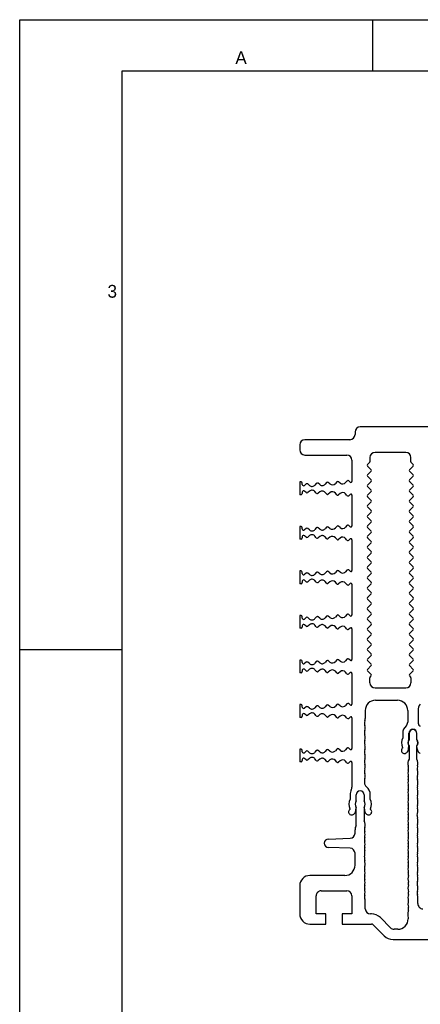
# Model space of a CAD drawing. Header units: millimetres. Extents: x 0 to 594, y 0 to 420.
# Tile 15 of 117: x 0 to 78, y 228 to 420. Entities that reach past the tile are written whole.
import ezdxf

# ---------------------------------------------------------------- set-up
doc = ezdxf.new("R2010")
doc.units = ezdxf.units.MM
doc.header["$LTSCALE"] = 32.67
doc.layers.get('0').update_dxf_attribs({"linetype": 'CONTINUOUS'})
doc.layers.add('3_ALL_AXES', color=7, linetype='CONTINUOUS')
doc.styles.add('TEXTSTYLE_2', font='trium.ttf')

msp = doc.modelspace()

# ---------------------------------------------------------------- linework, layer by layer
at = {"color": 2, "linetype": 'CONTINUOUS'}
for p, q in [((0, 0), (0, 420)), ((0, 420), (594, 420)), ((69, 410), (69, 420)), ((0, 297), (20, 297))]:
    msp.add_line(p, q, dxfattribs=at)
at = {"color": 7, "linetype": 'CONTINUOUS'}
for p, q in [((20, 10), (20, 410)), ((20, 410), (570.21398, 410)), ((68.39873, 290.46599), (68.39873, 291.46807)), ((68.45731, 291.60949), (68.67446, 291.82665)), ((76.12299, 291.82665), (76.34015, 291.60949)), ((76.39873, 291.46807), (76.39873, 290.46599))]:
    msp.add_line(p, q, dxfattribs=at)
for centre, start, end in [((68.59873, 291.46807), 135, 180), ((76.19873, 291.46807), 0, 45)]:
    msp.add_arc(centre, 0.2, start, end, dxfattribs=at)
at = {"layer": '3_ALL_AXES', "color": 7, "linetype": 'CONTINUOUS'}
for p, q in [((110.99873, 340.46807), (66.49873, 340.46807)), ((65.49873, 339.46807), (65.49873, 338.96807)), ((54.69873, 336.96807), (54.69873, 335.96807)), ((64.49873, 337.96807), (55.69873, 337.96807)), ((55.69873, 334.96807), (63.89873, 334.96807)), ((75.39873, 335.46601), (69.39873, 335.46601)), ((64.89873, 333.96807), (64.89873, 329.8238)), ((68.34015, 333.49027), (67.95823, 333.10836)), ((67.95823, 332.82548), (68.67437, 332.10935)), ((68.39873, 334.46601), (68.39873, 333.6317)), ((76.83922, 332.82548), (76.12309, 332.10935)), ((76.39873, 333.6317), (76.39873, 334.46601)), ((76.45731, 333.49027), (76.83922, 333.10836)), ((68.67437, 331.82647), (67.95767, 331.10977)), ((67.95823, 330.82548), (68.67437, 330.10935)), ((76.12309, 331.82647), (76.83979, 331.10977)), ((76.83922, 330.82548), (76.12309, 330.10935)), ((54.69873, 329.72307), (54.69873, 327.22307)), ((54.94873, 329.72307), (54.69873, 329.72307)), ((55.19873, 329.22307), (55.19873, 329.47307)), ((55.94736, 329.3147), (55.60906, 329.03125)), ((56.60579, 329.02661), (56.27027, 329.31317)), ((57.93178, 329.4243), (57.66319, 329.10982)), ((58.60132, 329.18123), (58.28424, 329.45204)), ((59.92868, 329.58054), (59.65872, 329.26445)), ((60.59831, 329.3374), (60.28115, 329.60828)), ((61.92559, 329.73678), (61.65562, 329.42069)), ((62.59533, 329.49354), (62.27805, 329.76452)), ((63.92249, 329.89302), (63.65252, 329.57693)), ((64.56735, 329.67104), (64.27495, 329.92076)), ((68.67437, 329.82647), (67.95767, 329.10977)), ((76.12309, 329.82647), (76.83979, 329.10977)), ((54.94873, 327.22307), (54.69873, 327.22307)), ((55.19873, 327.72307), (55.19873, 327.47307)), ((55.94736, 327.63145), (55.60906, 327.91489)), ((56.60579, 327.91954), (56.27027, 327.63297)), ((57.93178, 327.52184), (57.66319, 327.83632)), ((58.60132, 327.76491), (58.28424, 327.4941)), ((59.92868, 327.3656), (59.65872, 327.68169)), ((60.59831, 327.60875), (60.28115, 327.33786)), ((61.92559, 327.20936), (61.65562, 327.52545)), ((62.59533, 327.45261), (62.27805, 327.18162)), ((63.92249, 327.05312), (63.65252, 327.36921)), ((64.56735, 327.27511), (64.27495, 327.02538)), ((64.89873, 327.12234), (64.89873, 321.1238)), ((68.67437, 327.82647), (67.95767, 327.10977)), ((67.95823, 328.82548), (68.67437, 328.10935)), ((76.83922, 328.82548), (76.12309, 328.10935)), ((76.12309, 327.82647), (76.83979, 327.10977)), ((68.67437, 325.82647), (67.95767, 325.10977)), ((67.95823, 326.82548), (68.67437, 326.10935)), ((76.83922, 326.82548), (76.12309, 326.10935)), ((76.12309, 325.82647), (76.83979, 325.10977)), ((68.67437, 323.82647), (67.95767, 323.10977)), ((67.95823, 324.82548), (68.67437, 324.10935)), ((76.83922, 324.82548), (76.12309, 324.10935)), ((76.12309, 323.82647), (76.83979, 323.10977)), ((63.92249, 321.19302), (63.65252, 320.87693)), ((64.56735, 320.97104), (64.27495, 321.22076)), ((68.67437, 321.82647), (67.95767, 321.10977)), ((67.95823, 322.82548), (68.67437, 322.10935)), ((76.83922, 322.82548), (76.12309, 322.10935)), ((76.12309, 321.82647), (76.83979, 321.10977)), ((54.69873, 321.02307), (54.69873, 318.52307)), ((54.94873, 321.02307), (54.69873, 321.02307)), ((55.19873, 320.52307), (55.19873, 320.77307)), ((55.94736, 320.6147), (55.60906, 320.33125)), ((56.60579, 320.32661), (56.27027, 320.61317)), ((57.93178, 320.7243), (57.66319, 320.40982)), ((58.60132, 320.48123), (58.28424, 320.75204)), ((59.92868, 320.88054), (59.65872, 320.56445)), ((60.59831, 320.6374), (60.28115, 320.90828)), ((61.92559, 321.03678), (61.65562, 320.72069)), ((62.59533, 320.79354), (62.27805, 321.06452)), ((68.67437, 319.82647), (67.95767, 319.10977)), ((67.95823, 320.82548), (68.67437, 320.10935)), ((76.83922, 320.82548), (76.12309, 320.10935)), ((76.12309, 319.82647), (76.83979, 319.10977)), ((54.94873, 318.52307), (54.69873, 318.52307)), ((55.19873, 319.02307), (55.19873, 318.77307)), ((55.94736, 318.93145), (55.60906, 319.21489)), ((56.60579, 319.21954), (56.27027, 318.93297)), ((57.93178, 318.82184), (57.66319, 319.13632)), ((58.60132, 319.06491), (58.28424, 318.7941)), ((59.92868, 318.6656), (59.65872, 318.98169)), ((60.59831, 318.90875), (60.28115, 318.63786)), ((61.92559, 318.50936), (61.65562, 318.82545)), ((62.59533, 318.75261), (62.27805, 318.48162)), ((63.92249, 318.35312), (63.65252, 318.66921)), ((64.56735, 318.57511), (64.27495, 318.32538)), ((64.89873, 318.42234), (64.89873, 312.4238)), ((68.67437, 317.82647), (67.95767, 317.10977)), ((67.95823, 318.82548), (68.67437, 318.10935)), ((76.83922, 318.82548), (76.12309, 318.10935)), ((76.12309, 317.82647), (76.83979, 317.10977)), ((68.67437, 315.82647), (67.95767, 315.10977)), ((67.95823, 316.82548), (68.67437, 316.10935)), ((76.83922, 316.82548), (76.12309, 316.10935)), ((76.12309, 315.82647), (76.83979, 315.10977)), ((68.67437, 313.82647), (67.95767, 313.10977)), ((67.95823, 314.82548), (68.67437, 314.10935)), ((76.83922, 314.82548), (76.12309, 314.10935)), ((76.12309, 313.82647), (76.83979, 313.10977)), ((54.69873, 312.32307), (54.69873, 309.82307)), ((54.94873, 312.32307), (54.69873, 312.32307)), ((55.19873, 311.82307), (55.19873, 312.07307)), ((55.94736, 311.9147), (55.60906, 311.63125)), ((56.60579, 311.62661), (56.27027, 311.91317)), ((57.93178, 312.0243), (57.66319, 311.70982)), ((58.60132, 311.78123), (58.28424, 312.05204)), ((59.92868, 312.18054), (59.65872, 311.86445)), ((60.59831, 311.9374), (60.28115, 312.20828)), ((61.92559, 312.33678), (61.65562, 312.02069)), ((62.59533, 312.09354), (62.27805, 312.36452)), ((63.92249, 312.49302), (63.65252, 312.17693)), ((64.56735, 312.27104), (64.27495, 312.52076)), ((68.67437, 311.82647), (67.95767, 311.10977)), ((67.95823, 312.82548), (68.67437, 312.10935)), ((76.83922, 312.82548), (76.12309, 312.10935)), ((76.12309, 311.82647), (76.83979, 311.10977)), ((54.94873, 309.82307), (54.69873, 309.82307)), ((55.19873, 310.32307), (55.19873, 310.07307)), ((55.94736, 310.23145), (55.60906, 310.51489)), ((56.60579, 310.51954), (56.27027, 310.23297)), ((57.93178, 310.12184), (57.66319, 310.43632)), ((58.60132, 310.36491), (58.28424, 310.0941)), ((59.92868, 309.9656), (59.65872, 310.28169)), ((60.59831, 310.20875), (60.28115, 309.93786)), ((61.92559, 309.80936), (61.65562, 310.12545)), ((62.59533, 310.05261), (62.27805, 309.78162)), ((63.92249, 309.65312), (63.65252, 309.96921)), ((64.56735, 309.87511), (64.27495, 309.62538)), ((64.89873, 309.72234), (64.89873, 303.7238)), ((68.67437, 309.82647), (67.95767, 309.10977)), ((67.95823, 310.82548), (68.67437, 310.10935)), ((76.83922, 310.82548), (76.12309, 310.10935)), ((76.12309, 309.82647), (76.83979, 309.10977)), ((68.67437, 307.82647), (67.95767, 307.10977)), ((67.95823, 308.82548), (68.67437, 308.10935)), ((76.83922, 308.82548), (76.12309, 308.10935)), ((76.12309, 307.82647), (76.83979, 307.10977)), ((68.67437, 305.82647), (67.95767, 305.10977)), ((67.95823, 306.82548), (68.67437, 306.10935)), ((76.83922, 306.82548), (76.12309, 306.10935)), ((76.12309, 305.82647), (76.83979, 305.10977)), ((67.95823, 304.82548), (68.67437, 304.10935)), ((76.83922, 304.82548), (76.12309, 304.10935)), ((54.69873, 303.62307), (54.69873, 301.12307)), ((54.94873, 303.62307), (54.69873, 303.62307)), ((55.19873, 303.12307), (55.19873, 303.37307)), ((55.94736, 303.2147), (55.60906, 302.93125)), ((56.60579, 302.92661), (56.27027, 303.21317)), ((57.93178, 303.3243), (57.66319, 303.00982)), ((58.60132, 303.08123), (58.28424, 303.35204)), ((59.92868, 303.48054), (59.65872, 303.16445)), ((60.59831, 303.2374), (60.28115, 303.50828)), ((61.92559, 303.63678), (61.65562, 303.32069)), ((62.59533, 303.39354), (62.27805, 303.66452)), ((63.92249, 303.79302), (63.65252, 303.47693)), ((64.56735, 303.57104), (64.27495, 303.82076)), ((68.67437, 303.82647), (67.95767, 303.10977)), ((67.95823, 302.82548), (68.67437, 302.10935)), ((76.12309, 303.82647), (76.83979, 303.10977)), ((76.83922, 302.82548), (76.12309, 302.10935)), ((54.94873, 301.12307), (54.69873, 301.12307)), ((55.19873, 301.62307), (55.19873, 301.37307)), ((55.94736, 301.53145), (55.60906, 301.81489)), ((56.60579, 301.81954), (56.27027, 301.53297)), ((57.93178, 301.42184), (57.66319, 301.73632)), ((58.60132, 301.66491), (58.28424, 301.3941)), ((59.92868, 301.2656), (59.65872, 301.58169)), ((60.59831, 301.50875), (60.28115, 301.23786)), ((61.92559, 301.10936), (61.65562, 301.42545)), ((62.59533, 301.35261), (62.27805, 301.08162)), ((63.92249, 300.95312), (63.65252, 301.26921)), ((64.56735, 301.17511), (64.27495, 300.92538)), ((64.89873, 301.02234), (64.89873, 295.0238)), ((68.67437, 301.82647), (67.95767, 301.10977)), ((67.95823, 300.82548), (68.67437, 300.10935)), ((76.12309, 301.82647), (76.83979, 301.10977)), ((76.83922, 300.82548), (76.12309, 300.10935)), ((68.67437, 299.82647), (67.95767, 299.10977)), ((67.95823, 298.82548), (68.67437, 298.10935)), ((76.12309, 299.82647), (76.83979, 299.10977)), ((76.83922, 298.82548), (76.12309, 298.10935)), ((68.67437, 297.82647), (67.95767, 297.10977)), ((67.95823, 296.82548), (68.67437, 296.10935)), ((76.12309, 297.82647), (76.83979, 297.10977)), ((76.83922, 296.82548), (76.12309, 296.10935)), ((54.69873, 294.92307), (54.69873, 292.42307)), ((54.94873, 294.92307), (54.69873, 294.92307)), ((55.19873, 294.42307), (55.19873, 294.67307)), ((55.94736, 294.5147), (55.60906, 294.23125)), ((56.60579, 294.22661), (56.27027, 294.51317)), ((57.93178, 294.6243), (57.66319, 294.30982)), ((58.60132, 294.38123), (58.28424, 294.65204)), ((59.92868, 294.78054), (59.65872, 294.46445)), ((60.59831, 294.5374), (60.28115, 294.80828)), ((61.92559, 294.93678), (61.65562, 294.62069)), ((62.59533, 294.69354), (62.27805, 294.96452)), ((63.92249, 295.09302), (63.65252, 294.77693)), ((64.56735, 294.87104), (64.27495, 295.12076)), ((68.67437, 295.82647), (67.95767, 295.10977)), ((67.95823, 294.82548), (68.67437, 294.10935)), ((76.12309, 295.82647), (76.83979, 295.10977)), ((76.83922, 294.82548), (76.12309, 294.10935)), ((54.94873, 292.42307), (54.69873, 292.42307)), ((55.19873, 292.92307), (55.19873, 292.67307)), ((55.94736, 292.83145), (55.60906, 293.11489)), ((56.60579, 293.11954), (56.27027, 292.83297)), ((57.93178, 292.72184), (57.66319, 293.03632)), ((58.60132, 292.96491), (58.28424, 292.6941)), ((59.92868, 292.5656), (59.65872, 292.88169)), ((60.59831, 292.80875), (60.28115, 292.53786)), ((61.92559, 292.40936), (61.65562, 292.72545)), ((62.59533, 292.65261), (62.27805, 292.38162)), ((63.92249, 292.25312), (63.65252, 292.56921)), ((64.56735, 292.47511), (64.27495, 292.22538)), ((68.67437, 293.82647), (67.95767, 293.10977)), ((67.95823, 292.82548), (68.67437, 292.10935)), ((76.12309, 293.82647), (76.83979, 293.10977)), ((76.83922, 292.82548), (76.12309, 292.10935)), ((64.89873, 292.32234), (64.89873, 286.3238)), ((69.39873, 289.46599), (75.39873, 289.46599)), ((69.49875, 287.06805), (73.79867, 287.06805)), ((54.69873, 286.22307), (54.69873, 283.72307)), ((54.94873, 286.22307), (54.69873, 286.22307)), ((55.19873, 285.72307), (55.19873, 285.97307)), ((55.94736, 285.8147), (55.60906, 285.53125)), ((56.60579, 285.52661), (56.27027, 285.81317)), ((57.93178, 285.9243), (57.66319, 285.60982)), ((58.60132, 285.68123), (58.28424, 285.95204)), ((59.92868, 286.08054), (59.65872, 285.76445)), ((60.59831, 285.8374), (60.28115, 286.10828)), ((61.92559, 286.23678), (61.65562, 285.92069)), ((62.59533, 285.99354), (62.27805, 286.26452)), ((63.92249, 286.39302), (63.65252, 286.07693)), ((64.56735, 286.17104), (64.27495, 286.42076)), ((67.49875, 285.06805), (67.49875, 283.51165)), ((75.79867, 285.06805), (75.79867, 282.82046)), ((77.79867, 285.06805), (77.79867, 282.82046)), ((54.94873, 283.72307), (54.69873, 283.72307)), ((55.19873, 284.22307), (55.19873, 283.97307)), ((55.94736, 284.13145), (55.60906, 284.41489)), ((56.60579, 284.41954), (56.27027, 284.13297)), ((57.93178, 284.02184), (57.66319, 284.33632)), ((58.60132, 284.26491), (58.28424, 283.9941)), ((59.92868, 283.8656), (59.65872, 284.18169)), ((60.59831, 284.10875), (60.28115, 283.83786)), ((61.92559, 283.70936), (61.65562, 284.02545)), ((62.59533, 283.95261), (62.27805, 283.68162)), ((63.92249, 283.55312), (63.65252, 283.86921)), ((64.56735, 283.77511), (64.27495, 283.52538)), ((64.89873, 283.62234), (64.89873, 277.6238)), ((74.82367, 280.61805), (74.82367, 279.73726)), ((76.02367, 279.40001), (76.02367, 280.61805)), ((76.04878, 280.59305), (76.04878, 279.32615)), ((77.54878, 279.32615), (77.54878, 280.59305)), ((77.57367, 279.40001), (77.57367, 280.61805)), ((54.69873, 277.52307), (54.69873, 275.02307)), ((54.94873, 277.52307), (54.69873, 277.52307)), ((55.19873, 277.02307), (55.19873, 277.27307)), ((55.94736, 277.1147), (55.60906, 276.83125)), ((56.60579, 276.82661), (56.27027, 277.11317)), ((57.93178, 277.2243), (57.66319, 276.90982)), ((58.60132, 276.98123), (58.28424, 277.25204)), ((59.92868, 277.38054), (59.65872, 277.06445)), ((60.59831, 277.1374), (60.28115, 277.40828)), ((61.92559, 277.53678), (61.65562, 277.22069)), ((62.59533, 277.29354), (62.27805, 277.56452)), ((63.92249, 277.69302), (63.65252, 277.37693)), ((64.56735, 277.47104), (64.27495, 277.72076)), ((74.78526, 277.74396), (74.72666, 277.68598)), ((74.79531, 277.85889), (74.78526, 277.74396)), ((75.97388, 277.56702), (76.02367, 278.13609)), ((76.04878, 278.15996), (76.04878, 275.53374)), ((77.54878, 275.53374), (77.54878, 278.15996)), ((77.62346, 277.56702), (77.57367, 278.13609)), ((54.94873, 275.02307), (54.69873, 275.02307)), ((55.19873, 275.52307), (55.19873, 275.27307)), ((55.94736, 275.43145), (55.60906, 275.71489)), ((56.60579, 275.71954), (56.27027, 275.43297)), ((57.93178, 275.32184), (57.66319, 275.63632)), ((58.60132, 275.56491), (58.28424, 275.2941)), ((59.92868, 275.1656), (59.65872, 275.48169)), ((60.59831, 275.40875), (60.28115, 275.13786)), ((61.92559, 275.00936), (61.65562, 275.32545)), ((62.59533, 275.25261), (62.27805, 274.98162)), ((63.92249, 274.85312), (63.65252, 275.16921)), ((64.56735, 275.07511), (64.27495, 274.82538)), ((64.89873, 274.92234), (64.89873, 270.06395)), ((67.34872, 271.33387), (67.34872, 270.94789)), ((64.52373, 268.61805), (64.52373, 267.73726)), ((65.72372, 267.40001), (65.72372, 268.61805)), ((65.72767, 267.37745), (65.72767, 268.59305)), ((67.27373, 268.61805), (67.27367, 267.37745)), ((68.47373, 267.73726), (68.47373, 268.61805)), ((64.49497, 265.85978), (64.48485, 265.74412)), ((65.67394, 265.56703), (65.72372, 266.13608)), ((65.72767, 262.57103), (65.72767, 266.10865)), ((67.27367, 266.10865), (67.27367, 263.52192)), ((67.27373, 266.13609), (67.32352, 265.56703)), ((68.5126, 265.74412), (68.50249, 265.85978)), ((65.49873, 261.10877), (65.49873, 261.77341)), ((60.28872, 259.96114), (64.53363, 260.10938)), ((64.53363, 258.17678), (60.28872, 258.32502)), ((65.49873, 254.84307), (65.49873, 257.17739)), ((63.49873, 252.84307), (56.69873, 252.84307)), ((54.69873, 250.84307), (54.69873, 245.34307)), ((57.89873, 245.34307), (57.89873, 248.84307)), ((58.89873, 249.84307), (63.89873, 249.84307)), ((64.89873, 248.84307), (64.89873, 245.34307)), ((77.75986, 247.34306), (77.75986, 248.47548)), ((67.4987, 246.34307), (67.4987, 247.56818)), ((59.79873, 245.34307), (57.89873, 245.34307)), ((59.79873, 243.34307), (59.79873, 245.34307)), ((64.89873, 245.34307), (62.99873, 245.34307)), ((62.99873, 245.34307), (62.99873, 243.34307)), ((68.69162, 245.34307), (68.4987, 245.34307)), ((72.43428, 242.63595), (70.45939, 244.61084)), ((56.69873, 243.34307), (59.79873, 243.34307)), ((62.99873, 243.34307), (68.69162, 243.34307)), ((69.04517, 243.19663), (71.1665, 241.07531)), ((73.85402, 242.34306), (73.14139, 242.34306)), ((72.93426, 240.34307), (114.79873, 240.34307))]:
    msp.add_line(p, q, dxfattribs=at)
for centre, radius, start, end in [((66.49873, 339.46807), 1, 90, 180), ((64.49873, 338.96807), 1, 270, 360), ((55.69873, 336.96807), 1, 90, 180), ((55.69873, 335.96807), 1, 180, 270), ((63.89873, 333.96807), 1, 0, 90), ((69.39873, 334.46601), 1, 90, 180), ((75.39873, 334.46601), 1, 0, 90), ((68.09967, 332.96692), 0.20003, 135, 225), ((68.19873, 333.6317), 0.2, 314.9999367, 360), ((76.59873, 333.6317), 0.2, 180, 225.0001266), ((76.69778, 332.96692), 0.20003, 315, 45), ((68.09967, 330.96814), 0.20057, 135.0754942, 225), ((68.53293, 331.96791), 0.20003, 315, 45), ((76.26453, 331.96791), 0.20003, 135, 225), ((76.69778, 330.96814), 0.20057, 315, 44.9245058), ((54.94873, 329.47307), 0.25, 0, 90), ((55.44873, 329.22307), 0.25, 180, 309.8905018), ((56.10791, 329.12307), 0.25, 49.5, 129.9574993), ((57.09288, 329.59691), 0.75, 229.4997611, 319.4999515), ((58.12188, 329.26194), 0.25, 49.5, 139.5000183), ((59.08841, 329.75153), 0.75, 229.4999837, 319.5004611), ((60.11879, 329.41818), 0.25, 49.5, 139.5), ((61.08531, 329.90777), 0.75, 229.5088317, 319.5000389), ((62.11569, 329.57442), 0.25, 49.5, 139.5), ((63.08222, 330.06401), 0.75, 229.520379, 319.5), ((64.11259, 329.73066), 0.25, 49.5, 139.500172), ((64.69782, 329.8238), 0.2009, 229.5, 360), ((68.09967, 328.96814), 0.20057, 135.0754942, 225), ((68.53293, 329.96791), 0.20003, 315, 45), ((76.26453, 329.96791), 0.20003, 135, 225), ((76.69778, 328.96814), 0.20057, 315, 44.9245058), ((54.94873, 327.47307), 0.25, 270, 360), ((55.44873, 327.72307), 0.25, 50.1094947, 180.0000001), ((56.10791, 327.82307), 0.25, 230.0425007, 310.5), ((57.09288, 327.34923), 0.75, 40.5000132, 130.5002389), ((58.12188, 327.6842), 0.25, 220.4999817, 310.5), ((59.08841, 327.19461), 0.75, 40.4995389, 130.5000163), ((60.11879, 327.52796), 0.25, 220.5, 310.5), ((61.08531, 327.03837), 0.75, 40.4999611, 130.4911683), ((62.11569, 327.37172), 0.25, 220.5, 310.5), ((63.08222, 326.88213), 0.75, 40.5, 130.479621), ((64.11259, 327.21548), 0.25, 220.499828, 310.5), ((64.69782, 327.12234), 0.2009, 0, 130.5), ((68.09967, 326.96814), 0.20057, 135.0754942, 225), ((68.53293, 327.96791), 0.20003, 315, 45), ((76.26453, 327.96791), 0.20003, 135, 225), ((76.69778, 326.96814), 0.20057, 315, 44.9245058), ((68.09967, 324.96814), 0.20057, 135.0754942, 225), ((68.53293, 325.96791), 0.20003, 315, 45), ((76.26453, 325.96791), 0.20003, 135, 225), ((76.69778, 324.96814), 0.20057, 315, 44.9245058), ((68.09967, 322.96814), 0.20057, 135.0754942, 225), ((68.53293, 323.96791), 0.20003, 315, 45), ((76.26453, 323.96791), 0.20003, 135, 225), ((76.69778, 322.96814), 0.20057, 315, 44.9245058), ((64.11259, 321.03066), 0.25, 49.5, 139.500172), ((68.53293, 321.96791), 0.20003, 315, 45), ((76.26453, 321.96791), 0.20003, 135, 225), ((54.94873, 320.77307), 0.25, 0, 90), ((55.44873, 320.52307), 0.25, 180, 309.8905018), ((55.44873, 319.02307), 0.25, 50.1094947, 180.0000001), ((56.10791, 320.42307), 0.25, 49.5, 129.9574993), ((57.09288, 320.89691), 0.75, 229.4997611, 319.4999515), ((57.09288, 318.64923), 0.75, 40.5000132, 130.5002389), ((58.12188, 320.56194), 0.25, 49.5, 139.5000183), ((59.08841, 321.05153), 0.75, 229.4999837, 319.5004611), ((60.11879, 320.71818), 0.25, 49.5, 139.5), ((61.08531, 321.20777), 0.75, 229.5088317, 319.5000389), ((62.11569, 320.87442), 0.25, 49.5, 139.5), ((63.08222, 321.36401), 0.75, 229.520379, 319.5), ((64.69782, 321.1238), 0.2009, 229.5, 360), ((68.09967, 320.96814), 0.20057, 135.0754942, 225), ((68.53293, 319.96791), 0.20003, 315, 45), ((76.26453, 319.96791), 0.20003, 135, 225), ((76.69778, 320.96814), 0.20057, 315, 44.9245058), ((54.94873, 318.77307), 0.25, 270, 360), ((56.10791, 319.12307), 0.25, 230.0425007, 310.5), ((58.12188, 318.9842), 0.25, 220.4999817, 310.5), ((59.08841, 318.49461), 0.75, 40.4995389, 130.5000163), ((60.11879, 318.82796), 0.25, 220.5, 310.5), ((61.08531, 318.33837), 0.75, 40.4999611, 130.4911683), ((62.11569, 318.67172), 0.25, 220.5, 310.5), ((63.08222, 318.18213), 0.75, 40.5, 130.479621), ((64.11259, 318.51548), 0.25, 220.499828, 310.5), ((64.69782, 318.42234), 0.2009, 0, 130.5), ((68.09967, 318.96814), 0.20057, 135.0754942, 225), ((68.53293, 317.96791), 0.20003, 315, 45), ((76.26453, 317.96791), 0.20003, 135, 225), ((76.69778, 318.96814), 0.20057, 315, 44.9245058), ((68.09967, 316.96814), 0.20057, 135.0754942, 225), ((68.53293, 315.96791), 0.20003, 315, 45), ((76.26453, 315.96791), 0.20003, 135, 225), ((76.69778, 316.96814), 0.20057, 315, 44.9245058), ((68.09967, 314.96814), 0.20057, 135.0754942, 225), ((68.53293, 313.96791), 0.20003, 315, 45), ((76.26453, 313.96791), 0.20003, 135, 225), ((76.69778, 314.96814), 0.20057, 315, 44.9245058), ((54.94873, 312.07307), 0.25, 0, 90), ((55.44873, 311.82307), 0.25, 180, 309.8905018), ((56.10791, 311.72307), 0.25, 49.5, 129.9574993), ((57.09288, 312.19691), 0.75, 229.4997611, 319.4999515), ((58.12188, 311.86194), 0.25, 49.5, 139.5000183), ((59.08841, 312.35153), 0.75, 229.4999837, 319.5004611), ((60.11879, 312.01818), 0.25, 49.5, 139.5), ((61.08531, 312.50777), 0.75, 229.5088317, 319.5000389), ((62.11569, 312.17442), 0.25, 49.5, 139.5), ((63.08222, 312.66401), 0.75, 229.520379, 319.5), ((64.11259, 312.33066), 0.25, 49.5, 139.500172), ((64.69782, 312.4238), 0.2009, 229.5, 360), ((68.09967, 312.96814), 0.20057, 135.0754942, 225), ((68.53293, 311.96791), 0.20003, 315, 45), ((76.26453, 311.96791), 0.20003, 135, 225), ((76.69778, 312.96814), 0.20057, 315, 44.9245058), ((54.94873, 310.07307), 0.25, 270, 360), ((55.44873, 310.32307), 0.25, 50.1094947, 180.0000001), ((56.10791, 310.42307), 0.25, 230.0425007, 310.5), ((57.09288, 309.94923), 0.75, 40.5000132, 130.5002389), ((58.12188, 310.2842), 0.25, 220.4999817, 310.5), ((59.08841, 309.79461), 0.75, 40.4995389, 130.5000163), ((60.11879, 310.12796), 0.25, 220.5, 310.5), ((61.08531, 309.63837), 0.75, 40.4999611, 130.4911683), ((62.11569, 309.97172), 0.25, 220.5, 310.5), ((63.08222, 309.48213), 0.75, 40.5, 130.479621), ((64.11259, 309.81548), 0.25, 220.499828, 310.5), ((64.69782, 309.72234), 0.2009, 0, 130.5), ((68.09967, 310.96814), 0.20057, 135.0754942, 225), ((68.53293, 309.96791), 0.20003, 315, 45), ((76.26453, 309.96791), 0.20003, 135, 225), ((76.69778, 310.96814), 0.20057, 315, 44.9245058), ((68.09967, 308.96814), 0.20057, 135.0754942, 225), ((68.53293, 307.96791), 0.20003, 315, 45), ((76.26453, 307.96791), 0.20003, 135, 225), ((76.69778, 308.96814), 0.20057, 315, 44.9245058), ((68.09967, 306.96814), 0.20057, 135.0754942, 225), ((68.53293, 305.96791), 0.20003, 315, 45), ((76.26453, 305.96791), 0.20003, 135, 225), ((76.69778, 306.96814), 0.20057, 315, 44.9245058), ((64.11259, 303.63066), 0.25, 49.5, 139.500172), ((68.09967, 304.96814), 0.20057, 135.0754942, 225), ((68.53293, 303.96791), 0.20003, 315, 45), ((76.26453, 303.96791), 0.20003, 135, 225), ((76.69778, 304.96814), 0.20057, 315, 44.9245058), ((54.94873, 303.37307), 0.25, 0, 90), ((55.44873, 303.12307), 0.25, 180, 309.8905018), ((56.10791, 303.02307), 0.25, 49.5, 129.9574993), ((57.09288, 303.49691), 0.75, 229.4997611, 319.4999515), ((57.09288, 301.24923), 0.75, 40.5000132, 130.5002389), ((58.12188, 303.16194), 0.25, 49.5, 139.5000183), ((59.08841, 303.65153), 0.75, 229.4999837, 319.5004611), ((60.11879, 303.31818), 0.25, 49.5, 139.5), ((61.08531, 303.80777), 0.75, 229.5088317, 319.5000389), ((62.11569, 303.47442), 0.25, 49.5, 139.5), ((63.08222, 303.96401), 0.75, 229.520379, 319.5), ((64.69782, 303.7238), 0.2009, 229.5, 360), ((68.09967, 302.96814), 0.20057, 135.0754942, 225), ((68.53293, 301.96791), 0.20003, 315, 45), ((76.26453, 301.96791), 0.20003, 135, 225), ((76.69778, 302.96814), 0.20057, 315, 44.9245058), ((54.94873, 301.37307), 0.25, 270, 360), ((55.44873, 301.62307), 0.25, 50.1094947, 180.0000001), ((56.10791, 301.72307), 0.25, 230.0425007, 310.5), ((58.12188, 301.5842), 0.25, 220.4999817, 310.5), ((59.08841, 301.09461), 0.75, 40.4995389, 130.5000163), ((60.11879, 301.42796), 0.25, 220.5, 310.5), ((61.08531, 300.93837), 0.75, 40.4999611, 130.4911683), ((62.11569, 301.27172), 0.25, 220.5, 310.5), ((63.08222, 300.78213), 0.75, 40.5, 130.479621), ((64.11259, 301.11548), 0.25, 220.499828, 310.5), ((64.69782, 301.02234), 0.2009, 0, 130.5), ((68.09967, 300.96814), 0.20057, 135.0754942, 225), ((68.53293, 299.96791), 0.20003, 315, 45), ((76.26453, 299.96791), 0.20003, 135, 225), ((76.69778, 300.96814), 0.20057, 315, 44.9245058), ((68.09967, 298.96814), 0.20057, 135.0754942, 225), ((68.53293, 297.96791), 0.20003, 315, 45), ((76.26453, 297.96791), 0.20003, 135, 225), ((76.69778, 298.96814), 0.20057, 315, 44.9245058), ((68.09967, 296.96814), 0.20057, 135.0754942, 225), ((76.69778, 296.96814), 0.20057, 315, 44.9245058), ((54.94873, 294.67307), 0.25, 0, 90), ((55.44873, 294.42307), 0.25, 180, 309.8905018), ((56.10791, 294.32307), 0.25, 49.5, 129.9574993), ((57.09288, 294.79691), 0.75, 229.4997611, 319.4999515), ((58.12188, 294.46194), 0.25, 49.5, 139.5000183), ((59.08841, 294.95153), 0.75, 229.4999837, 319.5004611), ((60.11879, 294.61818), 0.25, 49.5, 139.5), ((61.08531, 295.10777), 0.75, 229.5088317, 319.5000389), ((62.11569, 294.77442), 0.25, 49.5, 139.5), ((63.08222, 295.26401), 0.75, 229.520379, 319.5), ((64.11259, 294.93066), 0.25, 49.5, 139.500172), ((64.69782, 295.0238), 0.2009, 229.5, 360), ((68.09967, 294.96814), 0.20057, 135.0754942, 225), ((68.53293, 295.96791), 0.20003, 315, 45), ((76.26453, 295.96791), 0.20003, 135, 225), ((76.69778, 294.96814), 0.20057, 315, 44.9245058), ((54.94873, 292.67307), 0.25, 270, 360), ((55.44873, 292.92307), 0.25, 50.1094947, 180.0000001), ((56.10791, 293.02307), 0.25, 230.0425007, 310.5), ((57.09288, 292.54923), 0.75, 40.5000132, 130.5002389), ((58.12188, 292.8842), 0.25, 220.4999817, 310.5), ((59.08841, 292.39461), 0.75, 40.4995389, 130.5000163), ((60.11879, 292.72796), 0.25, 220.5, 310.5), ((61.08531, 292.23837), 0.75, 40.4999611, 130.4911683), ((62.11569, 292.57172), 0.25, 220.5, 310.5), ((63.08222, 292.08213), 0.75, 40.5, 130.479621), ((64.69782, 292.32234), 0.2009, 0, 130.5), ((68.09967, 292.96814), 0.20057, 135.0754942, 225), ((68.53293, 293.96791), 0.20003, 315, 45), ((76.26453, 293.96791), 0.20003, 135, 225), ((76.69778, 292.96814), 0.20057, 315, 44.9245058), ((64.11259, 292.41548), 0.25, 220.499828, 310.5), ((69.39873, 290.46599), 1, 180, 270), ((68.53304, 291.96807), 0.2, 315, 44.9903002), ((75.39873, 290.46599), 1, 270, 360), ((76.26441, 291.96807), 0.2, 135.0096998, 225), ((69.49875, 285.06805), 2, 90, 180.0000078), ((73.79867, 285.06805), 2, 0, 90), ((54.94873, 285.97307), 0.25, 0, 90), ((55.44873, 285.72307), 0.25, 180, 309.8905018), ((56.10791, 285.62307), 0.25, 49.5, 129.9574993), ((57.09288, 286.09691), 0.75, 229.4997611, 319.4999515), ((58.12188, 285.76194), 0.25, 49.5, 139.5000183), ((59.08841, 286.25153), 0.75, 229.4999837, 319.5004611), ((60.11879, 285.91818), 0.25, 49.5, 139.5), ((61.08531, 286.40777), 0.75, 229.5088317, 319.5000389), ((62.11569, 286.07442), 0.25, 49.5, 139.5), ((63.08222, 286.56401), 0.75, 229.520379, 319.5), ((64.11259, 286.23066), 0.25, 49.5, 139.500172), ((64.69782, 286.3238), 0.2009, 229.5, 360), ((79.79867, 285.06805), 2, 140.9036286, 180), ((54.94873, 283.97307), 0.25, 270, 360), ((55.44873, 284.22307), 0.25, 50.1094947, 180.0000001), ((56.10791, 284.32307), 0.25, 230.0425007, 310.5), ((57.09288, 283.84923), 0.75, 40.5000132, 130.5002389), ((58.12188, 284.1842), 0.25, 220.4999817, 310.5), ((59.08841, 283.69461), 0.75, 40.4995389, 130.5000163), ((60.11879, 284.02796), 0.25, 220.5, 310.5), ((61.08531, 283.53837), 0.75, 40.4999611, 130.4911683), ((62.11569, 283.87172), 0.25, 220.5, 310.5), ((63.08222, 283.38213), 0.75, 40.5, 130.479621), ((64.11259, 283.71548), 0.25, 220.499828, 310.5), ((64.69782, 283.62234), 0.2009, 0, 130.5), ((68.84875, 282.57489), 1.5, 161.8050655, 198.1523203), ((65.99875, 283.51165), 1.5, 341.8050559, 0.0000293), ((74.79867, 282.82046), 1, 312.2423468, 0.0000791), ((78.79867, 282.82046), 1, 179.9999209, 227.7576532), ((68.84875, 280.70139), 1.5, 161.8050579, 198.2237521), ((65.99875, 281.63814), 1.5, 341.8050631, 18.2374794), ((76.79866, 280.61805), 1.97499, 132.2423459, 180), ((76.79867, 280.61805), 0.775, 0.0000223, 179.9999777), ((76.79878, 280.59305), 0.75, 359.9999846, 179.9999363), ((76.79868, 280.61805), 1.97499, 42.729613, 47.7576541), ((68.84875, 278.82789), 1.5, 161.8050421, 198.1931038), ((65.99875, 279.76464), 1.5, 341.805057, 18.1660668), ((76.79867, 278.76805), 2.2, 153.8609077, 204.4093576), ((76.79867, 278.76805), 1, 140.8050326, 219.1949674), ((76.79878, 278.74305), 0.95, 142.1363431, 217.8636569), ((76.79878, 278.74305), 0.95, 322.1363438, 37.8636562), ((76.79867, 278.76805), 1, 320.8050326, 39.1949674), ((54.94873, 277.27307), 0.25, 0, 90), ((55.44873, 277.02307), 0.25, 180, 309.8905018), ((56.10791, 276.92307), 0.25, 49.5, 129.9574993), ((58.12188, 277.06194), 0.25, 49.5, 139.5000183), ((59.08841, 277.55153), 0.75, 229.4999837, 319.5004611), ((60.11879, 277.21818), 0.25, 49.5, 139.5), ((61.08531, 277.70777), 0.75, 229.5088317, 319.5000389), ((62.11569, 277.37442), 0.25, 49.5, 139.5), ((63.08222, 277.86401), 0.75, 229.520379, 319.5), ((64.11259, 277.53066), 0.25, 49.5, 139.500172), ((64.69782, 277.6238), 0.2009, 229.5, 360), ((68.84869, 276.95438), 1.5, 161.803248, 197.93967), ((65.99872, 277.89122), 1.5, 341.803248, 18.1931039), ((75.14867, 277.25947), 0.6, 134.6965701, 321.605858), ((74.97769, 277.65418), 1, 309.8840387, 355.0000174), ((78.61965, 277.65418), 1, 184.9999826, 230.1159613), ((54.94873, 275.27307), 0.25, 270, 360), ((55.44873, 275.52307), 0.25, 50.1094947, 180.0000001), ((56.10791, 275.62307), 0.25, 230.0425007, 310.5), ((57.09288, 277.39691), 0.75, 229.4997611, 319.4999515), ((57.09288, 275.14923), 0.75, 40.5000132, 130.5002389), ((58.12188, 275.4842), 0.25, 220.4999817, 310.5), ((59.08841, 274.99461), 0.75, 40.4995389, 130.5000163), ((60.11879, 275.32796), 0.25, 220.5, 310.5), ((61.08531, 274.83837), 0.75, 40.4999611, 130.4911683), ((63.08222, 274.68213), 0.75, 40.5, 130.479621), ((64.69782, 274.92234), 0.2009, 0, 130.5), ((68.84872, 275.08088), 1.5, 161.8050575, 198.1664858), ((65.99872, 276.01763), 1.5, 341.8050618, 18.4504743), ((77.29879, 274.70459), 1.5, 146.4431947, 198.1948708), ((76.29878, 274.70459), 1.5, 341.8051301, 33.5567647), ((78.44867, 277.25947), 0.6, 218.394142, 250.417098), ((62.11569, 275.17172), 0.25, 220.5, 310.5), ((64.11259, 275.01548), 0.25, 220.499828, 310.5), ((68.84872, 273.20737), 1.5, 161.8050421, 198.1663131), ((65.99872, 274.14413), 1.5, 341.8050569, 18.2233325), ((78.33756, 272.83109), 2.5, 166.4562253, 193.5437747), ((74.44879, 273.76784), 1.5, 346.456243, 18.1948708), ((79.14878, 273.76784), 1.5, 161.8051301, 193.5437709), ((75.26001, 272.83109), 2.5, 346.4562291, 13.5437709), ((68.84871, 271.33387), 1.49999, 161.805128, 180), ((65.99872, 272.27062), 1.5, 341.805128, 18.22346), ((78.33756, 270.95758), 2.5, 166.4562349, 193.5437651), ((74.44879, 271.89434), 1.5, 346.4562436, 13.5437564), ((78.68547, 271.89434), 1.05517, 160.5541868, 195.5241329), ((75.26, 270.94282), 2.5, 344.4759011, 15.5241329), ((66.49873, 268.61805), 1.975, 150.920918, 180), ((63.89873, 270.06395), 1, 330.9209569, 359.9999479), ((66.49873, 268.61805), 0.775, 0, 180), ((66.50067, 268.59305), 0.773, 0, 180), ((68.34872, 270.94789), 1, 180, 231.548922), ((66.49873, 268.61805), 1.975, 359.9999975, 51.548922), ((78.33756, 269.08408), 2.5, 166.4562388, 193.5437612), ((74.44879, 270.02083), 1.5, 346.4562211, 13.5437789), ((78.63231, 270.00606), 1, 164.4759011, 195.5240939), ((75.26, 269.06931), 2.5, 344.4759143, 15.5240939), ((66.49875, 266.76805), 2.20002, 153.861116, 204.3837698), ((66.50067, 266.74305), 1, 140.6243878, 219.3756122), ((66.54625, 266.76805), 1.03728, 142.4643129, 217.5356487), ((66.50067, 266.74305), 1, 320.6243878, 39.3756122), ((66.4512, 266.76805), 1.03728, 322.4646897, 37.5356871), ((66.49873, 266.76805), 2.2, 335.6160282, 26.1391027), ((78.33757, 267.21062), 2.5, 166.4569337, 193.544472), ((74.44879, 268.14733), 1.5, 346.4569315, 13.5437577), ((78.63231, 268.13256), 1, 164.4759143, 195.5240919), ((75.26, 267.19581), 2.5, 344.4759021, 15.5240919), ((64.84645, 265.26151), 0.60305, 126.842432, 315.0164042), ((64.64061, 265.65743), 1.03728, 307.5643992, 355.0002895), ((68.35685, 265.65743), 1.03728, 184.9997105, 232.435545), ((68.15101, 265.26151), 0.60305, 224.9837002, 53.157568), ((78.33758, 265.33707), 2.5, 166.4562342, 193.5437658), ((74.44881, 266.27382), 1.5, 346.4562478, 13.5444806), ((78.63231, 266.25905), 1, 164.4759126, 195.5240867), ((75.26, 265.3223), 2.5, 342.9958861, 15.5240867), ((66.00009, 262.72181), 1.50406, 341.1655583, 32.1385291), ((78.33758, 263.46357), 2.5, 166.4562391, 193.5437609), ((74.44881, 264.40032), 1.5, 346.4562215, 13.5437785), ((78.63231, 264.40027), 1, 168.9929577, 195.524078), ((75.26, 263.46352), 2.5, 344.4759023, 15.5240977), ((67.00264, 261.77341), 1.50391, 147.9700299, 180), ((68.84934, 261.77341), 1.49897, 162.0147167, 193.7152895), ((78.33758, 261.59006), 2.5, 166.4562256, 193.5437744), ((74.44881, 262.52681), 1.5, 346.4562364, 13.5437636), ((78.63231, 262.52677), 1, 164.4759117, 195.5240883), ((75.26, 261.59001), 2.5, 344.4759156, 15.5240844), ((60.31729, 259.14308), 0.81856, 91.9999974, 267.999997), ((64.49873, 261.10877), 1, 271.9999974, 360), ((68.84805, 259.89417), 1.49931, 166.4297936, 193.543768), ((64.96071, 260.83721), 2.50078, 346.3245299, 13.4294239), ((78.33758, 259.71656), 2.5, 166.4562348, 193.5437652), ((74.44881, 260.65331), 1.5, 346.4562439, 13.5437561), ((78.63231, 260.65326), 1, 164.4758901, 195.5241099), ((75.26, 259.71651), 2.5, 344.4759093, 15.5240907), ((64.49873, 257.17739), 1, 0, 87.999997), ((68.83701, 258.02365), 1.48796, 166.456232, 193.7331363), ((64.95995, 258.95758), 2.5, 346.456232, 13.543768), ((78.33758, 257.84305), 2.5, 166.4562393, 193.5437607), ((74.44881, 258.7798), 1.5, 346.4562192, 13.5437808), ((78.63231, 258.77976), 1, 164.4759509, 195.6122755), ((75.25999, 257.84305), 2.5, 344.4751617, 15.4877193), ((68.83575, 256.22337), 1.51344, 169.1227463, 196.4066394), ((64.95058, 257.17739), 2.4903, 344.4301592, 11.4186664), ((64.95995, 255.18407), 2.5, 347.0744465, 14.1657595), ((78.33758, 255.96955), 2.5, 166.4562311, 193.5444791), ((74.44881, 256.9063), 1.5, 346.456237, 13.543763), ((78.63229, 256.90626), 1, 164.4751618, 195.5241473), ((75.25998, 255.9695), 2.5, 344.4759156, 15.5241473), ((63.49873, 254.84307), 2, 269.999999, 360), ((68.85011, 254.2667), 1.49698, 166.1575566, 193.355311), ((64.95993, 253.33707), 2.5, 346.4562321, 13.4904644), ((78.33759, 254.096), 2.5, 166.4562238, 193.5437762), ((74.44883, 255.03275), 1.5, 346.4562316, 13.5444401), ((78.63229, 255.03275), 1, 164.4759151, 195.5240963), ((75.25998, 254.096), 2.5, 344.4759083, 15.5240966), ((56.69873, 250.84307), 2, 90, 180), ((68.8487, 252.40032), 1.5, 166.4562362, 193.5437638), ((64.95993, 251.46357), 2.5, 346.456238, 13.5437638), ((78.33748, 252.22249), 2.5, 165.629544, 195.5240955), ((74.44883, 253.15924), 1.5, 347.8330135, 13.5437561), ((78.64237, 253.15644), 1.01046, 164.4759083, 198.0701002), ((79.14863, 253.15924), 1.5, 192.3778716, 193.5437522), ((75.25986, 252.22249), 2.5, 346.4562234, 13.5437766), ((68.8487, 250.52681), 1.5, 166.456238, 193.5437623), ((64.95993, 249.59006), 2.5, 346.4562345, 13.5437623), ((78.33748, 250.34899), 2.5, 164.4759146, 195.5240921), ((74.96516, 251.28574), 1, 344.4759146, 15.5240955), ((79.14863, 251.28574), 1.5, 166.456234, 193.543766), ((75.25986, 250.34899), 2.5, 346.4562378, 13.5437622), ((58.89873, 248.84307), 1, 89.9999992, 180.0000001), ((63.89873, 248.84307), 1, 0, 89.999999), ((68.8487, 248.65331), 1.5, 166.4562345, 195.7405484), ((64.9987, 247.56818), 2.5, 0, 15.7405484), ((78.33748, 248.47548), 2.5, 164.4759058, 193.5437673), ((74.96516, 249.41223), 1, 344.4759058, 15.5240921), ((79.14863, 249.41223), 1.5, 166.4562203, 193.5437797), ((75.25986, 248.47548), 2.5, 0.0000006, 13.543772), ((68.4987, 246.34307), 1, 180, 270), ((78.33748, 247.30454), 2.5, 166.4562423, 195.5248566), ((74.96518, 246.36774), 1, 344.4758647, 15.5248566), ((78.75986, 247.34306), 1, 180.0000006, 270.0000013), ((56.69873, 245.34307), 2, 180.0000003, 270.0000013), ((68.69162, 242.84307), 2.5, 44.999999, 90), ((73.85401, 244.34306), 2, 270.0000802, 1.7403375), ((78.33749, 245.43099), 2.5, 164.4758647, 180.0000002), ((109.66011, 245.43099), 33.82262, 180.0000002, 181.7403375), ((68.69162, 242.84307), 0.5, 45.0000033, 90.0000043), ((73.14139, 243.34306), 1, 224.999999, 270.0000802), ((72.93426, 242.84307), 2.5, 225.0000012, 270.0000016)]:
    msp.add_arc(centre, radius, start, end, dxfattribs=at)

# ---------------------------------------------------------------- texts
at = {"color": 2, "linetype": 'CONTINUOUS', "char_height": 2.5, "attachment_point": 2, "line_spacing_factor": 0.9, "style": 'TEXTSTYLE_2'}
for s, insert, width in [('A', (43.2338, 413.82977), 2.3055556), ('3', (18.07903, 368.1991), 1.9166667)]:
    msp.add_mtext(s, dxfattribs=dict(at, insert=insert, width=width))

doc.saveas('drawing.dxf')
